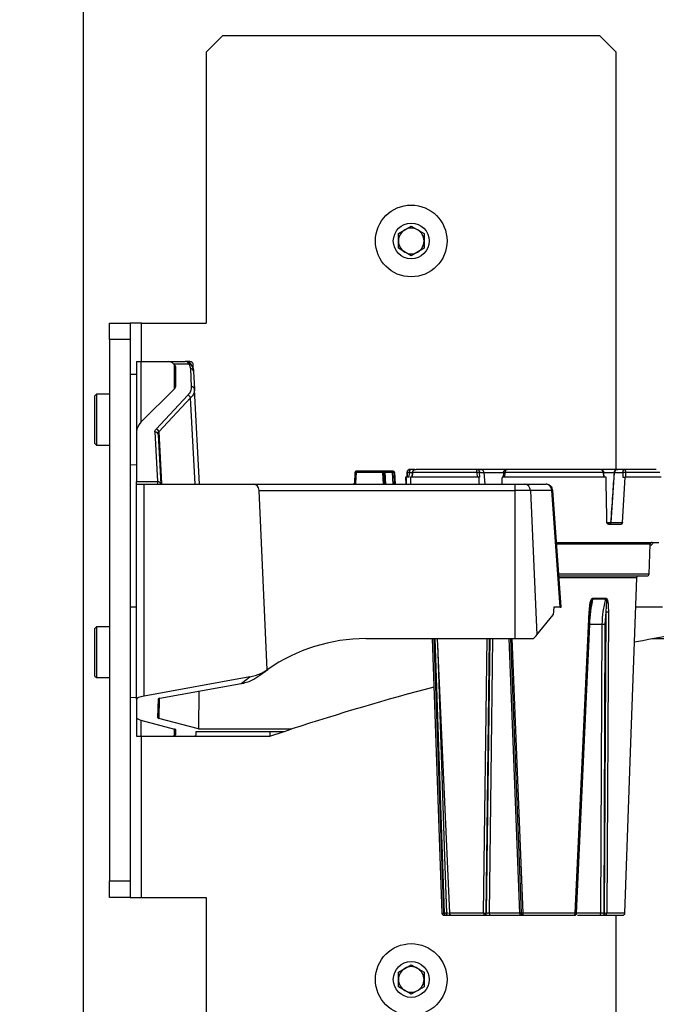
# Model space of a CAD drawing. Header units: inches. Extents: x 0.6 to 33.8, y 0 to 21.7.
# Tile 16 of 210: x 6 to 7, y 9.1 to 10.6. Entities that reach past the tile are written whole.
import ezdxf

# ---------------------------------------------------------------- set-up
doc = ezdxf.new("R2010")
doc.units = ezdxf.units.IN
doc.header["$MEASUREMENT"] = 0
doc.layers.add('FORMAT', color=7, linetype='Continuous')
doc.styles.add('SLDTEXTSTYLE3', font='TXT', dxfattribs={"width": 0.75})
doc.dimstyles.new('SLDDIMSTYLE0', dxfattribs={"dimtxt": 0.125, "dimasz": 0.13, "dimexe": 0, "dimexo": 0.0625, "dimgap": 0.03125, "dimtad": 0, "dimtih": 1, "dimtoh": 1, "dimdec": 1, "dimlfac": 4, "dimrnd": 1e-09, "dimzin": 12, "dimdsep": 46, "dimtxsty": 'SLDTEXTSTYLE3', "dimsah": 1, "dimcen": 0.09, "dimadec": 0, "dimazin": 3, "dimtfac": 1, "dimtdec": 1, "dimtofl": 0, "dimtmove": 0, "dimatfit": 3, "dimfxl": 1, "dimfrac": 2, "dimtolj": 1, "dimtzin": 12, "dimarcsym": 0})

# ---------------------------------------------------------------- blocks, each defined once
blk = doc.blocks.new('_D')
at = {"layer": 'FORMAT'}
for p, q in [((6.1949, 17.1526), (4.2017, 17.1526)), ((4.3267, 17.1526), (4.3267, 11.2698)), ((4.142, 11.2444), (4.1039, 11.2444)), ((4.1039, 11.2444), (4.1039, 11.0459)), ((4.5114, 11.2444), (4.5495, 11.2444)), ((4.5495, 11.2444), (4.5495, 11.0459)), ((4.1039, 11.0459), (4.142, 11.0459)), ((4.5495, 11.0459), (4.5114, 11.0459)), ((4.3267, 4.7776), (4.3267, 10.6605)), ((6.1949, 4.7776), (4.2017, 4.7776))]:
    blk.add_line(p, q, dxfattribs=at)
for points in [[(4.3267, 17.1526), (4.3067, 17.0226), (4.3467, 17.0226)], [(4.3267, 4.7776), (4.3467, 4.9076), (4.3067, 4.9076)]]:
    blk.add_solid(points, dxfattribs=at)
at = {"layer": 'FORMAT', "char_height": 0.125, "attachment_point": 1, "style": 'SLDTEXTSTYLE3'}
for s, insert in [('1257', (4.142, 11.2071)), ('49.5', (4.1651, 11.02)), ('MOUNTING', (3.8729, 10.8216))]:
    blk.add_mtext(s, dxfattribs=dict(at, insert=insert))
blk = doc.blocks.new('_D_1')
at = {"layer": 'FORMAT'}
for p, q in [((6.1417, 17.3401), (2.5482, 17.3401)), ((2.6732, 17.3401), (2.6732, 11.0747)), ((2.4885, 11.0493), (2.4504, 11.0493)), ((2.4504, 11.0493), (2.4504, 10.8509)), ((2.8579, 11.0493), (2.896, 11.0493)), ((2.896, 11.0493), (2.896, 10.8509)), ((2.4504, 10.8509), (2.4885, 10.8509)), ((2.896, 10.8509), (2.8579, 10.8509)), ((2.6732, 4.3985), (2.6732, 10.6639)), ((13.1545, 4.3985), (2.5482, 4.3985))]:
    blk.add_line(p, q, dxfattribs=at)
for points in [[(2.6732, 17.3401), (2.6532, 17.2101), (2.6932, 17.2101)], [(2.6732, 4.3985), (2.6932, 4.5285), (2.6532, 4.5285)]]:
    blk.add_solid(points, dxfattribs=at)
at = {"layer": 'FORMAT', "char_height": 0.125, "attachment_point": 1, "style": 'SLDTEXTSTYLE3'}
for s, insert in [('1315', (2.4885, 11.012)), ('51.8', (2.5115, 10.825))]:
    blk.add_mtext(s, dxfattribs=dict(at, insert=insert))

msp = doc.modelspace()

# ---------------------------------------------------------------- linework, layer by layer
at = {"color": 7, "linetype": 'Continuous'}
for p, q in [((6.1377, 16.9651), (6.1377, 4.9651)), ((6.3502, 10.5276), (6.3252, 10.5026)), ((6.9252, 10.5276), (6.3502, 10.5276)), ((6.9502, 10.5026), (6.9252, 10.5276)), ((6.3252, 10.5026), (6.3252, 10.0901)), ((6.9502, 9.8672), (6.9502, 10.5026)), ((6.6182, 10.2264), (6.6377, 10.2376)), ((6.6377, 10.2376), (6.6572, 10.2264)), ((6.6182, 10.2039), (6.6182, 10.2264)), ((6.6572, 10.2264), (6.6572, 10.2039)), ((6.6377, 10.1926), (6.6182, 10.2039)), ((6.6572, 10.2039), (6.6377, 10.1926)), ((6.1781, 10.0901), (6.2093, 10.0901)), ((6.1781, 10.0651), (6.1781, 10.0901)), ((6.2093, 10.0901), (6.2093, 10.0651)), ((6.2268, 10.0901), (6.2093, 10.0901)), ((6.2268, 10.0901), (6.3252, 10.0901)), ((6.2268, 10.0315), (6.2268, 10.0901)), ((6.1781, 10.0651), (6.1781, 9.2401)), ((6.2093, 10.0651), (6.1781, 10.0651)), ((6.2093, 10.0651), (6.2093, 9.2401)), ((6.2192, 10.0315), (6.2192, 9.9247)), ((6.2192, 10.0315), (6.2258, 10.0315)), ((6.2258, 10.0315), (6.2676, 10.0315)), ((6.2258, 10.0315), (6.2258, 9.9389)), ((6.2676, 10.0315), (6.2933, 10.0315)), ((6.2761, 10.0276), (6.2769, 10.0268)), ((6.2991, 10.0276), (6.2761, 10.0276)), ((6.2769, 9.99), (6.2769, 10.0268)), ((6.2782, 10.0239), (6.2782, 9.9929)), ((6.2946, 10.0314), (6.2933, 10.0315)), ((6.2946, 10.0315), (6.2933, 10.0315)), ((6.2991, 10.0276), (6.3011, 10.0207)), ((6.3011, 10.0207), (6.3025, 9.993)), ((6.305, 10.0269), (6.3044, 10.0269)), ((6.3055, 10.0269), (6.305, 10.0269)), ((6.306, 10.0167), (6.3055, 10.0269)), ((6.2192, 10.0119), (6.2093, 10.0115)), ((6.306, 10.0167), (6.3074, 9.989)), ((6.2769, 9.99), (6.2258, 9.9389)), ((6.1579, 9.9817), (6.1556, 9.9794)), ((6.1556, 9.943), (6.1556, 9.9794)), ((6.1781, 9.9817), (6.1579, 9.9817)), ((6.1579, 9.9817), (6.1579, 9.943)), ((6.2973, 9.9802), (6.2488, 9.9286)), ((6.3015, 9.9761), (6.2531, 9.9246)), ((6.3084, 9.8445), (6.3015, 9.9761)), ((6.315, 9.8445), (6.3074, 9.989)), ((6.1556, 9.9066), (6.1556, 9.943)), ((6.1579, 9.943), (6.1579, 9.9042)), ((6.2192, 9.9247), (6.2192, 9.8485)), ((6.2471, 9.9243), (6.251, 9.8485)), ((6.252, 9.9203), (6.256, 9.8445)), ((6.2531, 9.9246), (6.2572, 9.8457)), ((6.1556, 9.9066), (6.1579, 9.9042)), ((6.1579, 9.9042), (6.1781, 9.9042)), ((6.2093, 9.8744), (6.2192, 9.8741)), ((6.5519, 9.8624), (6.5511, 9.8464)), ((6.552, 9.8624), (6.5519, 9.8624)), ((6.5538, 9.8624), (6.5529, 9.8464)), ((6.5532, 9.8641), (6.5533, 9.8641)), ((6.5945, 9.8624), (6.5538, 9.8624)), ((6.5946, 9.8642), (6.5539, 9.8642)), ((6.5954, 9.8445), (6.5945, 9.8624)), ((6.5953, 9.8642), (6.5946, 9.8642)), ((6.6095, 9.8642), (6.5953, 9.8642)), ((6.5973, 9.8624), (6.5966, 9.8624)), ((6.5975, 9.8445), (6.5966, 9.8624)), ((6.5983, 9.8445), (6.5973, 9.8624)), ((6.5973, 9.8624), (6.5973, 9.8624)), ((6.5973, 9.8624), (6.5983, 9.8445)), ((6.5973, 9.8624), (6.5973, 9.8624)), ((6.6094, 9.8623), (6.5973, 9.8623)), ((6.6103, 9.8445), (6.6094, 9.8623)), ((6.6102, 9.8642), (6.6095, 9.8642)), ((6.6122, 9.8624), (6.6115, 9.8624)), ((6.6124, 9.8445), (6.6115, 9.8624)), ((6.6132, 9.8445), (6.6122, 9.8624)), ((6.6122, 9.8624), (6.6122, 9.8624)), ((6.6122, 9.8624), (6.6132, 9.8445)), ((6.6122, 9.8624), (6.6122, 9.8624)), ((6.629, 9.8554), (6.6294, 9.8445)), ((6.6297, 9.8554), (6.629, 9.8554)), ((6.6348, 9.8554), (6.6297, 9.8554)), ((6.6312, 9.8624), (6.631, 9.8554)), ((6.6316, 9.8624), (6.6312, 9.8624)), ((6.6316, 9.8624), (6.6314, 9.8554)), ((6.6316, 9.8625), (6.6316, 9.8624)), ((6.6348, 9.8554), (6.6351, 9.8625)), ((6.6351, 9.8625), (6.6351, 9.8625)), ((6.6351, 9.8625), (6.6397, 9.8625)), ((6.6433, 9.8672), (6.6364, 9.8672)), ((6.7403, 9.8554), (6.6364, 9.8554)), ((6.6395, 9.8625), (6.6392, 9.8554)), ((6.6393, 9.8554), (6.6396, 9.8624)), ((6.6397, 9.8625), (6.6396, 9.8624)), ((6.7377, 9.8624), (6.6396, 9.8624)), ((6.7362, 9.8672), (6.7326, 9.8672)), ((6.7377, 9.8625), (6.7377, 9.8624)), ((6.7377, 9.8624), (6.738, 9.8554)), ((6.7382, 9.8671), (6.7379, 9.8671)), ((6.7433, 9.8672), (6.738, 9.8672)), ((6.7421, 9.8554), (6.7403, 9.8554)), ((6.7421, 9.8554), (6.7418, 9.8625)), ((6.7418, 9.8625), (6.7418, 9.8625)), ((6.7418, 9.8625), (6.7486, 9.8625)), ((6.7433, 9.8672), (6.744, 9.8671)), ((6.7449, 9.867), (6.7442, 9.8671)), ((6.7452, 9.8669), (6.7446, 9.867)), ((6.7448, 9.867), (6.745, 9.8669)), ((6.7486, 9.8625), (6.7497, 9.8445)), ((6.7486, 9.8625), (6.7784, 9.8625)), ((6.9346, 9.8554), (6.7762, 9.8554)), ((6.7782, 9.8625), (6.7778, 9.8553)), ((6.7805, 9.8624), (6.7801, 9.8554)), ((6.7805, 9.8624), (6.7805, 9.8625)), ((6.9301, 9.8624), (6.7805, 9.8624)), ((6.9301, 9.8625), (6.9301, 9.8624)), ((6.9301, 9.8624), (6.9305, 9.8554)), ((6.9314, 9.8625), (6.9314, 9.8626)), ((6.9314, 9.8626), (6.9314, 9.8626)), ((6.9319, 9.8553), (6.9314, 9.8625)), ((6.9314, 9.8625), (6.9487, 9.8625)), ((6.9422, 9.7863), (6.9476, 9.8625)), ((6.9476, 9.8625), (6.9604, 9.8625)), ((6.9516, 9.8671), (6.9524, 9.8672)), ((6.9516, 9.8671), (6.9524, 9.8672)), ((6.9627, 9.8672), (6.9524, 9.8672)), ((6.9604, 9.8625), (6.9603, 9.8554)), ((6.9603, 9.8554), (6.9637, 9.8554)), ((6.9604, 9.8625), (6.9604, 9.8625)), ((6.9628, 9.8671), (6.9626, 9.8671)), ((7.0188, 9.8554), (6.9637, 9.8554)), ((6.9647, 9.8554), (6.9648, 9.8624)), ((6.9648, 9.8625), (6.9648, 9.8624)), ((7.0166, 9.8624), (6.9648, 9.8624)), ((6.2192, 9.8485), (6.251, 9.8485)), ((6.2192, 9.8445), (6.2192, 9.8485)), ((6.2192, 9.5171), (6.2192, 9.8445)), ((6.2192, 9.8445), (6.2307, 9.8445)), ((6.2307, 9.5219), (6.2307, 9.8445)), ((6.2307, 9.8445), (6.3977, 9.8445)), ((6.3977, 9.8445), (6.7955, 9.8445)), ((6.7955, 9.8445), (6.7955, 9.8352)), ((6.8107, 9.8445), (6.8435, 9.8445)), ((6.4179, 9.5617), (6.4059, 9.8352)), ((6.4059, 9.8352), (6.7955, 9.8352)), ((6.7955, 9.8352), (6.7955, 9.6093)), ((6.8193, 9.8352), (6.7955, 9.8352)), ((6.8193, 9.8352), (6.8292, 9.615)), ((6.852, 9.8352), (6.8193, 9.8352)), ((6.8647, 9.6575), (6.852, 9.8352)), ((6.866, 9.6575), (6.8533, 9.8354)), ((6.9362, 9.7863), (6.9424, 9.7863)), ((6.9383, 9.7835), (6.9574, 9.7835)), ((6.9422, 9.7863), (6.9596, 9.7863)), ((6.859, 9.756), (7.0153, 9.756)), ((7.0018, 9.7531), (6.8592, 9.7531)), ((7.0002, 9.7076), (7.0018, 9.7531)), ((7.0002, 9.7076), (6.8625, 9.7076)), ((6.9813, 9.7019), (6.8629, 9.7019)), ((6.9725, 9.4507), (6.9813, 9.7019)), ((6.9142, 9.67), (6.9344, 9.67)), ((6.9143, 9.6709), (6.9346, 9.6709)), ((6.2192, 9.6575), (6.2093, 9.6572)), ((6.8292, 9.615), (6.8542, 9.6455)), ((6.8548, 9.6575), (6.8542, 9.6455)), ((6.8647, 9.6575), (6.8548, 9.6575)), ((6.8647, 9.6575), (6.866, 9.6575)), ((6.8873, 9.1909), (6.909, 9.6501)), ((6.8885, 9.1909), (6.91, 9.6501)), ((6.9342, 9.6501), (6.9318, 9.1909)), ((6.9342, 9.6501), (6.9328, 9.631)), ((6.9382, 9.6501), (6.9359, 9.1909)), ((7.0208, 9.6575), (6.9797, 9.6575)), ((6.9093, 9.631), (6.8892, 9.1909)), ((6.9289, 9.631), (6.9093, 9.631)), ((6.9269, 9.1909), (6.9289, 9.631)), ((6.9328, 9.631), (6.931, 9.1909)), ((6.1579, 9.6274), (6.1556, 9.625)), ((6.1556, 9.5886), (6.1556, 9.625)), ((6.1781, 9.6274), (6.1579, 9.6274)), ((6.1579, 9.6274), (6.1579, 9.5886)), ((6.5686, 9.6093), (6.7955, 9.6093)), ((6.6698, 9.6093), (6.6753, 9.4507)), ((6.6755, 9.4507), (6.67, 9.6093)), ((6.6874, 9.1909), (6.6728, 9.6093)), ((6.6884, 9.1909), (6.6744, 9.6093)), ((6.6772, 9.6093), (6.6959, 9.1909)), ((6.6775, 9.6024), (6.6884, 9.2774)), ((6.7479, 9.1909), (6.7532, 9.6093)), ((6.7521, 9.1909), (6.757, 9.6093)), ((6.7526, 9.1909), (6.7579, 9.6093)), ((6.7616, 9.6093), (6.7566, 9.1909)), ((6.803, 9.1909), (6.7869, 9.6093)), ((6.7889, 9.6093), (6.8053, 9.1909)), ((6.7912, 9.6093), (6.8079, 9.1909)), ((6.7955, 9.6093), (6.8235, 9.6093)), ((6.1556, 9.5522), (6.1556, 9.5886)), ((6.1579, 9.5886), (6.1579, 9.5499)), ((6.4071, 9.5536), (6.4191, 9.5625)), ((6.4191, 9.5625), (6.4179, 9.5617)), ((6.1556, 9.5522), (6.1579, 9.5499)), ((6.1579, 9.5499), (6.1781, 9.5499)), ((6.3917, 9.5512), (6.2307, 9.5219)), ((6.2546, 9.5184), (6.3785, 9.5408)), ((6.3785, 9.5408), (6.3917, 9.5512)), ((6.3142, 9.5292), (6.3133, 9.4718)), ((6.2093, 9.5201), (6.2192, 9.5197)), ((6.2192, 9.5171), (6.2192, 9.4889)), ((6.2515, 9.4886), (6.2523, 9.5175)), ((6.2536, 9.5182), (6.2528, 9.4878)), ((6.2192, 9.4889), (6.2192, 9.4607)), ((6.2258, 9.4851), (6.2769, 9.4716)), ((6.2258, 9.4851), (6.2258, 9.4607)), ((6.3133, 9.4718), (6.2528, 9.4878)), ((6.2769, 9.4619), (6.2769, 9.4716)), ((6.2782, 9.4709), (6.2782, 9.4627)), ((6.3099, 9.463), (6.31, 9.468)), ((6.31, 9.468), (6.4444, 9.468)), ((6.3133, 9.4718), (6.4558, 9.4718)), ((6.4221, 9.468), (6.4223, 9.4607)), ((6.4223, 9.4607), (6.4427, 9.4674)), ((6.4444, 9.468), (6.4558, 9.4718)), ((6.2192, 9.4607), (6.2258, 9.4607)), ((6.2258, 9.4607), (6.2721, 9.4607)), ((6.2268, 9.2151), (6.2268, 9.4607)), ((6.2721, 9.4607), (6.2769, 9.4619)), ((6.2721, 9.4607), (6.3074, 9.4607)), ((6.3074, 9.4607), (6.4222, 9.4607)), ((6.4222, 9.4607), (6.4223, 9.4607)), ((6.6846, 9.1909), (6.6755, 9.4507)), ((6.9633, 9.1909), (6.9723, 9.4507)), ((6.6884, 9.2774), (6.6913, 9.1909)), ((6.1781, 9.2401), (6.2093, 9.2401)), ((6.1781, 9.2151), (6.1781, 9.2401)), ((6.2093, 9.2401), (6.2093, 9.2151)), ((6.2093, 9.2151), (6.1781, 9.2151)), ((6.2093, 9.2151), (6.2268, 9.2151)), ((6.2268, 9.2151), (6.3252, 9.2151)), ((6.3252, 9.2151), (6.3252, 8.8026)), ((6.6874, 9.1909), (6.6884, 9.1909)), ((6.6875, 9.188), (6.6885, 9.188)), ((6.6939, 9.1909), (6.6913, 9.1909)), ((6.7479, 9.1909), (6.6959, 9.1909)), ((6.7495, 9.188), (6.7501, 9.188)), ((6.7521, 9.1909), (6.7526, 9.1909)), ((6.803, 9.1909), (6.7566, 9.1909)), ((6.8873, 9.1909), (6.8079, 9.1909)), ((6.8082, 9.188), (6.8481, 9.188)), ((6.8481, 9.188), (6.8859, 9.188)), ((6.9269, 9.1909), (6.8892, 9.1909)), ((6.931, 9.1909), (6.9318, 9.1909)), ((6.9328, 9.188), (6.9336, 9.188)), ((6.9633, 9.1909), (6.9359, 9.1909)), ((6.9502, 8.8026), (6.9502, 9.188)), ((6.6182, 9.1014), (6.6377, 9.1126)), ((6.6377, 9.1126), (6.6572, 9.1014)), ((6.6182, 9.0789), (6.6182, 9.1014)), ((6.6572, 9.1014), (6.6572, 9.0789)), ((6.6377, 9.0676), (6.6182, 9.0789)), ((6.6572, 9.0789), (6.6377, 9.0676))]:
    msp.add_line(p, q, dxfattribs=at)
at = {"color": 7, "linetype": 'Continuous', "flags": 128}
for points in [[(6.2954, 10.0315), (6.2954, 10.0315), (6.2946, 10.0315)], [(6.3055, 10.0269), (6.3053, 10.0278), (6.3053, 10.0279)], [(6.5539, 9.8642), (6.5535, 9.8642), (6.5533, 9.8641)], [(6.6397, 9.8625), (6.6395, 9.8625), (6.6395, 9.8626)], [(6.6396, 9.8624), (6.6395, 9.8625), (6.6395, 9.8625)], [(6.7486, 9.8626), (6.7487, 9.8626), (6.7487, 9.8626), (6.7487, 9.8625), (6.7486, 9.8625)], [(6.7783, 9.8626), (6.7783, 9.8625), (6.7784, 9.8625)], [(6.909, 9.6501), (6.9094, 9.6501), (6.9098, 9.6501), (6.9101, 9.6501), (6.9103, 9.6501), (6.9103, 9.6501), (6.9103, 9.6501), (6.9102, 9.6501), (6.91, 9.6501)], [(6.8859, 9.188), (6.8862, 9.1881), (6.8865, 9.1883), (6.8867, 9.1885), (6.8869, 9.1889), (6.887, 9.1893), (6.8872, 9.1898), (6.8873, 9.1903), (6.8873, 9.1909)], [(6.8892, 9.1909), (6.8892, 9.1903), (6.8891, 9.1898), (6.889, 9.1893), (6.8888, 9.1889), (6.8886, 9.1885), (6.8883, 9.1883), (6.888, 9.1881), (6.8878, 9.188)]]:
    msp.add_lwpolyline(points, dxfattribs=at)
at = {"color": 7, "linetype": 'Continuous'}
for centre, radius in [((6.6377, 10.2151), 0.0546), ((6.6377, 10.2151), 0.0273), ((6.6377, 9.0901), 0.0546), ((6.6377, 9.0901), 0.0273)]:
    msp.add_circle(centre, radius, dxfattribs=at)
for centre, radius, start, end in [((6.6377, 10.2151), 0.0195, 120, 180), ((6.6377, 10.2151), 0.0195, 60, 120), ((6.6377, 10.2151), 0.0195, 0, 60), ((6.6377, 10.2151), 0.0195, 180, 240), ((6.6377, 10.2151), 0.0195, 300, 0), ((6.6377, 10.2151), 0.0195, 240, 300), ((6.2999, 10.0238), 0.00386, 356.442, 103.1869), ((6.3005, 10.0266), 0.00492, 50.5487, 90), ((6.3014, 10.0162), 0.00459, 7.1763, 94.477), ((6.3029, 9.9884), 0.00459, 7.1763, 94.477), ((6.2958, 9.9743), 0.00601, 17.6379, 75.8529), ((6.2474, 9.9197), 0.00459, 7.1763, 94.477), ((6.2474, 9.9228), 0.00601, 17.6379, 75.8529), ((6.5528, 9.8522), 0.0102, 84.427, 94.6352), ((6.5604, 9.8628), 0.00668, 167.7538, 183.8412), ((6.6012, 9.8628), 0.00668, 167.7538, 183.8412), ((6.5956, 9.8512), 0.0112, 84.6385, 95.3615), ((6.5946, 9.8623), 0.00197, 2.9256, 89.935), ((6.5953, 9.8623), 0.00197, 2.9256, 89.935), ((6.6162, 9.8628), 0.00685, 167.8757, 183.8645), ((6.6107, 9.8461), 0.0163, 87.2353, 94.6391), ((6.6095, 9.8623), 0.00197, 2.9256, 89.935), ((6.6102, 9.8623), 0.00197, 2.9256, 89.935), ((6.6362, 9.8623), 0.00492, 90, 178), ((6.6333, 9.8459), 0.0167, 84.0513, 95.9487), ((6.6336, 9.8449), 0.0176, 85.1945, 96.5064), ((6.7398, 9.8373), 0.0253, 85.3646, 94.6354), ((6.7402, 9.8299), 0.0326, 87.125, 94.3159), ((6.7787, 9.8437), 0.0188, 84.3978, 91.3575), ((6.7792, 9.8524), 0.0102, 82.3425, 95.1683), ((6.9322, 9.8372), 0.0254, 91.8653, 94.8366), ((6.9229, 9.9725), 0.1103, 273.7114, 274.3987), ((6.9526, 9.9361), 0.0737, 265.5538, 266.0943), ((6.9626, 9.8324), 0.0302, 85.8123, 94.1877), ((6.9622, 9.8262), 0.0363, 85.8508, 92.8113), ((6.2514, 9.8439), 0.00459, 7.1763, 94.477), ((6.5519, 9.8377), 0.0088, 83.8216, 95.7452), ((6.8101, 9.8354), 0.00917, 358.8963, 85.8709), ((6.8428, 9.8354), 0.00917, 358.8963, 85.8709), ((6.8518, 9.8412), 0.00595, 271.8192, 284.5529), ((6.9396, 9.7861), 0.00263, 278.1801, 4.1703), ((7.0047, 9.753), 0.00295, 90, 178), ((6.9842, 9.7018), 0.00295, 90, 178), ((6.9972, 9.7077), 0.00295, 270, 358), ((6.9095, 9.671), 0.00487, 347.3687, 358.9519), ((6.9305, 9.671), 0.00403, 344.6184, 358.6829), ((6.9362, 9.7025), 0.0524, 267.8261, 272.1739), ((6.9309, 9.5771), 0.0539, 87.9238, 92.0762), ((6.5686, 9.3473), 0.262, 90, 124.7822), ((7.7349, 5.5304), 4.1437, 104.8584, 107.9798), ((6.6875, 9.191), 0.00295, 181.9594, 269.9629), ((6.71, 9.1902), 0.0226, 178.2392, 185.4625), ((6.711, 9.1902), 0.0226, 178.2392, 185.4625), ((6.6942, 9.191), 0.00295, 182, 270), ((6.6987, 9.1909), 0.00283, 179.5324, 267.5484), ((6.7505, 9.1904), 0.00256, 169.6547, 249.17), ((6.7493, 9.1908), 0.00274, 274.8084, 2.483), ((6.7498, 9.1908), 0.00274, 274.8084, 2.483), ((6.7591, 9.1904), 0.00257, 169.0198, 246.4292), ((6.8078, 9.1902), 0.00486, 172.0047, 206.5525), ((6.8143, 9.1902), 0.00642, 173.8736, 199.6851), ((6.9242, 9.1907), 0.00266, 277.7834, 4.6264), ((6.9335, 9.1905), 0.00256, 171.0861, 253.7054), ((6.9343, 9.1905), 0.00256, 171.0861, 253.7054), ((6.9333, 9.1907), 0.00269, 276.6562, 3.8616), ((6.9603, 9.191), 0.00295, 270.0371, 358.0406), ((6.6377, 9.0901), 0.0195, 120, 180), ((6.6377, 9.0901), 0.0195, 60, 120), ((6.6377, 9.0901), 0.0195, 0, 60), ((6.6377, 9.0901), 0.0195, 180, 240), ((6.6377, 9.0901), 0.0195, 300, 0), ((6.6377, 9.0901), 0.0195, 240, 300)]:
    msp.add_arc(centre, radius, start, end, dxfattribs=at)
for centre, major_axis, ratio, start_param, end_param in [((6.2676, 10.002), (0, 0.0295), 0.57735, 5.759587, 6.283185), ((6.2684, 10.0239), (0.00984, 0), 0.57735, 0, 0.523599), ((6.2684, 9.9929), (0.00984, 0), 0.57735, 5.759587, 6.283185), ((6.2684, 9.9247), (0.0492, 0), 0.57735, 2.617994, 3.141593), ((6.7852, 13.6574), (-0.0582, 6.252), 0.038456, 2.224152, 2.226335), ((6.8626, 13.6574), (0.0582, 6.252), 0.038456, 2.224867, 2.227051), ((6.6185, 13.6574), (-0.3084, 6.252), 0.013198, 2.223859, 2.226042), ((7.0293, 13.6574), (0.3084, 6.252), 0.013198, 2.225161, 2.227344), ((6.6572, 13.6574), (-0.2504, 6.252), 0.025189, 4.043678, 4.057667), ((6.9906, 13.6574), (0.2504, 6.252), 0.025189, 4.045696, 4.059684), ((6.3977, 9.8347), (0, 0.00984), 0.8391, 4.764749, 6.283185), ((6.7949, 9.6143), (0.0385, 0.0143), 0.451455, 5.367129, 5.622772), ((6.2684, 9.5171), (0.0492, 0), 0.152336, 2.443461, 3.141593), ((6.2621, 9.5175), (0.00985, 0.00001), 0.152068, 2.43964, 3.137522), ((6.2684, 9.4889), (0.0492, 0), 0.152336, 3.141593, 3.665191), ((6.2614, 9.4886), (0.00985, 0.00001), 0.152448, 3.137501, 3.660916), ((6.2684, 9.4709), (0.00984, 0), 0.152336, 0, 0.523599), ((6.2684, 9.4627), (0.00984, 0), 0.152336, 5.759587, 6.283185), ((6.2607, 9.463), (0.0492, 0), 0.152123, 5.963963, 6.279112)]:
    msp.add_ellipse(centre, major_axis=major_axis, ratio=ratio, start_param=start_param, end_param=end_param, dxfattribs=at)
for points in [[(6.3005, 10.0315), (6.3003, 10.0315), (6.2998, 10.0315), (6.2963, 10.0315), (6.2946, 10.0315)], [(6.6986, 9.188), (6.7048, 9.188), (6.7174, 9.188), (6.7388, 9.188), (6.7495, 9.188)], [(6.7581, 9.188), (6.7653, 9.188), (6.7796, 9.188), (6.7955, 9.188), (6.8034, 9.188)], [(6.9359, 9.1909), (6.9357, 9.1909), (6.9351, 9.1909), (6.934, 9.1908), (6.9328, 9.1909), (6.9321, 9.1909), (6.9318, 9.1909)], [(6.9336, 9.188), (6.9408, 9.188), (6.9552, 9.188), (6.9586, 9.188), (6.9603, 9.188)]]:
    msp.add_open_spline(points, degree=3, dxfattribs=at)
for points, knots in [([(6.2991, 10.0276), (6.2985, 10.0286), (6.2974, 10.0306), (6.2955, 10.0311), (6.2946, 10.0314)], [0, 0, 0, 0, 0.5061, 1, 1, 1, 1]), ([(6.3034, 10.0256), (6.3026, 10.0269), (6.3006, 10.0298), (6.2975, 10.0308), (6.2957, 10.0313)], [0, 0, 0, 0, 0.441049, 1, 1, 1, 1]), ([(6.3053, 10.0269), (6.3053, 10.0273), (6.3052, 10.0282), (6.3046, 10.0295), (6.3036, 10.0306), (6.3027, 10.031), (6.3023, 10.0312)], [0, 0, 0, 0, 0.239604, 0.491311, 0.747729, 1, 1, 1, 1]), ([(6.3038, 10.0236), (6.3044, 10.0225), (6.3054, 10.0205), (6.3058, 10.0183), (6.306, 10.0171), (6.306, 10.0168), (6.306, 10.0168), (6.306, 10.0167), (6.306, 10.0167), (6.306, 10.0167)], [0, 0, 0, 0, 0.499599, 0.86804, 0.963595, 0.989191, 0.996444, 0.998684, 1, 1, 1, 1]), ([(6.3025, 9.993), (6.3024, 9.9908), (6.3021, 9.9863), (6.2989, 9.9822), (6.2973, 9.9802)], [0, 0, 0, 0, 0.505694, 1, 1, 1, 1]), ([(6.3074, 9.989), (6.3073, 9.9868), (6.307, 9.9823), (6.3033, 9.9782), (6.3015, 9.9761)], [0, 0, 0, 0, 0.50483, 1, 1, 1, 1]), ([(6.2471, 9.9243), (6.2471, 9.925), (6.2472, 9.9265), (6.2483, 9.9279), (6.2488, 9.9286)], [0, 0, 0, 0, 0.5057246, 1, 1, 1, 1]), ([(6.252, 9.9203), (6.252, 9.9211), (6.2521, 9.9226), (6.2528, 9.924), (6.2531, 9.9246)], [0, 0, 0, 0, 0.569008, 1, 1, 1, 1]), ([(6.5533, 9.8641), (6.5533, 9.8641), (6.5531, 9.8641), (6.5528, 9.8639), (6.5525, 9.8636), (6.5522, 9.8633), (6.5521, 9.863), (6.552, 9.8627), (6.552, 9.8625), (6.552, 9.8624)], [0, 0, 0, 0, 0.083312, 0.249378, 0.412878, 0.57296, 0.728802, 0.879626, 1, 1, 1, 1]), ([(6.5973, 9.8624), (6.5973, 9.8625), (6.5973, 9.8627), (6.5972, 9.863), (6.597, 9.8633), (6.5968, 9.8636), (6.5965, 9.8639), (6.5962, 9.8641), (6.596, 9.8641), (6.5959, 9.8641)], [0, 0, 0, 0, 0.127403, 0.277967, 0.433585, 0.593471, 0.7568, 0.922713, 1, 1, 1, 1]), ([(6.6122, 9.8624), (6.6122, 9.8625), (6.6122, 9.8627), (6.6121, 9.863), (6.6119, 9.8633), (6.6116, 9.8636), (6.6113, 9.8639), (6.6111, 9.8641), (6.6109, 9.8641), (6.6108, 9.8641)], [0, 0, 0, 0, 0.120374, 0.271198, 0.42704, 0.587122, 0.750622, 0.916688, 1, 1, 1, 1]), ([(6.6316, 9.8625), (6.6316, 9.8628), (6.6317, 9.8634), (6.632, 9.8643), (6.6325, 9.8652), (6.6333, 9.8661), (6.6345, 9.8669), (6.6357, 9.8671), (6.6364, 9.8672)], [0, 0, 0, 0, 0.1173512, 0.2393689, 0.36681, 0.5003193, 0.7109617, 1, 1, 1, 1]), ([(6.6364, 9.8672), (6.6362, 9.8671), (6.6359, 9.8669), (6.6355, 9.8661), (6.6353, 9.8652), (6.6352, 9.8643), (6.6351, 9.8634), (6.6351, 9.8628), (6.6351, 9.8625)], [0, 0, 0, 0, 0.290461, 0.499689, 0.63329, 0.760758, 0.882747, 1, 1, 1, 1]), ([(6.6397, 9.8625), (6.6397, 9.8628), (6.6398, 9.8634), (6.6401, 9.8643), (6.6407, 9.8652), (6.6415, 9.8661), (6.643, 9.8669), (6.6443, 9.8671), (6.645, 9.8672)], [0, 0, 0, 0, 0.117361, 0.239378, 0.366808, 0.500296, 0.710982, 1, 1, 1, 1]), ([(6.738, 9.8672), (6.7274, 9.8672), (6.7062, 9.8672), (6.6797, 9.8672), (6.6582, 9.8672), (6.6494, 9.8672), (6.645, 9.8672)], [0, 0, 0, 0, 0.247565, 0.5, 0.752435, 1, 1, 1, 1]), ([(6.7377, 9.8625), (6.7377, 9.8628), (6.7377, 9.8634), (6.7378, 9.8643), (6.7378, 9.8652), (6.7378, 9.8661), (6.7379, 9.8669), (6.7379, 9.8671), (6.738, 9.8672)], [0, 0, 0, 0, 0.1173512, 0.2393689, 0.36681, 0.5003193, 0.7109617, 1, 1, 1, 1]), ([(6.738, 9.8672), (6.7385, 9.8671), (6.7395, 9.8669), (6.7405, 9.8661), (6.7411, 9.8652), (6.7415, 9.8643), (6.7418, 9.8634), (6.7418, 9.8628), (6.7418, 9.8625)], [0, 0, 0, 0, 0.290447, 0.499665, 0.633273, 0.760748, 0.882742, 1, 1, 1, 1]), ([(6.7445, 9.8671), (6.7444, 9.8671), (6.744, 9.8672), (6.7436, 9.8672), (6.7433, 9.8672)], [0, 0, 0, 0, 0.222648, 1, 1, 1, 1]), ([(6.7486, 9.8625), (6.7484, 9.8631), (6.7483, 9.8641), (6.7476, 9.8652), (6.7468, 9.866), (6.7457, 9.8667), (6.7445, 9.8671), (6.7438, 9.8672), (6.7433, 9.8672)], [0, 0, 0, 0, 0.2400486, 0.3679301, 0.5012095, 0.7076129, 0.8431259, 1, 1, 1, 1]), ([(6.7433, 9.8672), (6.7436, 9.8672), (6.7442, 9.8671), (6.7447, 9.8668), (6.7449, 9.8667)], [0, 0, 0, 0, 0.537865, 1, 1, 1, 1]), ([(6.7934, 9.8672), (6.7827, 9.8672), (6.7657, 9.8672), (6.7506, 9.8672), (6.7451, 9.8672)], [0, 0, 0, 0, 0.635468, 1, 1, 1, 1]), ([(6.7784, 9.8625), (6.7785, 9.8628), (6.7785, 9.8634), (6.7789, 9.8643), (6.7794, 9.8652), (6.7803, 9.8661), (6.7817, 9.8669), (6.783, 9.8671), (6.7838, 9.8672)], [0, 0, 0, 0, 0.117239, 0.239222, 0.366695, 0.500311, 0.709504, 1, 1, 1, 1]), ([(6.7838, 9.8672), (6.7833, 9.8671), (6.7826, 9.8669), (6.7817, 9.8661), (6.7811, 9.8652), (6.7808, 9.8643), (6.7806, 9.8634), (6.7806, 9.8628), (6.7805, 9.8625)], [0, 0, 0, 0, 0.2890178, 0.4997042, 0.6331918, 0.7606217, 0.8826387, 1, 1, 1, 1]), ([(6.9255, 9.8672), (6.9149, 9.8672), (6.8934, 9.8672), (6.8574, 9.8672), (6.8202, 9.8672), (6.7959, 9.8672), (6.7838, 9.8672)], [0, 0, 0, 0, 0.247565, 0.5, 0.752435, 1, 1, 1, 1]), ([(6.9314, 9.8626), (6.9313, 9.8631), (6.9311, 9.864), (6.9302, 9.8654), (6.9288, 9.8664), (6.9271, 9.8671), (6.926, 9.8671), (6.9255, 9.8672)], [0, 0, 0, 0, 0.181092, 0.340313, 0.594939, 0.804909, 1, 1, 1, 1]), ([(6.9301, 9.8625), (6.93, 9.8628), (6.93, 9.8634), (6.9297, 9.8643), (6.9292, 9.8652), (6.9285, 9.8661), (6.9272, 9.8669), (6.9261, 9.8671), (6.9255, 9.8672)], [0, 0, 0, 0, 0.117351, 0.239369, 0.36681, 0.500319, 0.710962, 1, 1, 1, 1]), ([(6.9507, 9.8672), (6.9448, 9.8672), (6.9382, 9.8672), (6.9298, 9.8672), (6.9289, 9.8672)], [0, 0, 0, 0, 0.894237, 1, 1, 1, 1]), ([(6.9469, 9.8626), (6.9461, 9.851), (6.9443, 9.8254), (6.9425, 9.7998), (6.9415, 9.7858)], [0, 0, 0, 0, 0.45248, 1, 1, 1, 1]), ([(6.9524, 9.8672), (6.9519, 9.8671), (6.9507, 9.8671), (6.9491, 9.8663), (6.9478, 9.8652), (6.9471, 9.8638), (6.9469, 9.863), (6.9469, 9.8626)], [0, 0, 0, 0, 0.2068812, 0.4287237, 0.6869023, 0.8370453, 1, 1, 1, 1]), ([(6.9524, 9.8672), (6.9521, 9.8672), (6.9514, 9.8671), (6.9502, 9.8667), (6.9492, 9.866), (6.9485, 9.8652), (6.9478, 9.8641), (6.9477, 9.8631), (6.9476, 9.8625)], [0, 0, 0, 0, 0.156835, 0.292327, 0.498747, 0.632024, 0.759912, 1, 1, 1, 1]), ([(6.9604, 9.8625), (6.9604, 9.8628), (6.9604, 9.8634), (6.9606, 9.8643), (6.9608, 9.8652), (6.9612, 9.8661), (6.9618, 9.8669), (6.9624, 9.8671), (6.9627, 9.8672)], [0, 0, 0, 0, 0.117239, 0.239222, 0.366695, 0.500311, 0.709504, 1, 1, 1, 1]), ([(6.9648, 9.8625), (6.9648, 9.8628), (6.9647, 9.8634), (6.9646, 9.8643), (6.9644, 9.8652), (6.9641, 9.8661), (6.9635, 9.8669), (6.963, 9.8671), (6.9627, 9.8672)], [0, 0, 0, 0, 0.1173613, 0.2393783, 0.3668082, 0.5002958, 0.7109822, 1, 1, 1, 1]), ([(7.011, 9.8672), (7.0109, 9.8672), (7.0106, 9.8672), (7.0015, 9.8672), (6.986, 9.8672), (6.9704, 9.8672), (6.9627, 9.8672)], [0, 0, 0, 0, 0.1986026, 0.4674642, 0.7363258, 1, 1, 1, 1]), ([(6.251, 9.8485), (6.2511, 9.8473), (6.2513, 9.8451), (6.2513, 9.8447), (6.2513, 9.8445)], [0, 0, 0, 0, 0.505898, 1, 1, 1, 1]), ([(6.5511, 9.8464), (6.551, 9.8463), (6.551, 9.846), (6.5508, 9.8456), (6.5506, 9.8452), (6.5502, 9.8449), (6.5497, 9.8446), (6.5493, 9.8446), (6.5491, 9.8445)], [0, 0, 0, 0, 0.152851, 0.297778, 0.434788, 0.56389, 0.797497, 1, 1, 1, 1]), ([(6.5511, 9.8464), (6.551, 9.8462), (6.5509, 9.8457), (6.5505, 9.845), (6.5499, 9.8446), (6.5494, 9.8446), (6.5492, 9.8445)], [0, 0, 0, 0, 0.264572, 0.528822, 0.79284, 1, 1, 1, 1]), ([(6.5529, 9.8464), (6.5528, 9.8459), (6.5528, 9.8452), (6.5523, 9.8447), (6.5522, 9.8445)], [0, 0, 0, 0, 0.743073, 1, 1, 1, 1]), ([(6.7955, 9.8445), (6.797, 9.8445), (6.8001, 9.8445), (6.8044, 9.8445), (6.8082, 9.8445), (6.8099, 9.8445), (6.8107, 9.8445)], [0, 0, 0, 0, 0.245667, 0.5, 0.754333, 1, 1, 1, 1]), ([(6.8533, 9.8347), (6.8532, 9.836), (6.853, 9.8378), (6.8518, 9.8402), (6.8502, 9.8421), (6.8477, 9.8437), (6.8453, 9.8446), (6.8439, 9.8444), (6.8435, 9.8444)], [0, 0, 0, 0, 0.246077, 0.351013, 0.525462, 0.716199, 0.928763, 1, 1, 1, 1]), ([(6.9383, 9.7835), (6.938, 9.7835), (6.9375, 9.7836), (6.9368, 9.7841), (6.9363, 9.7849), (6.936, 9.7857), (6.936, 9.7861), (6.936, 9.7863)], [0, 0, 0, 0, 0.222492, 0.444998, 0.667099, 0.888585, 1, 1, 1, 1]), ([(6.9415, 9.7863), (6.9415, 9.7859), (6.9413, 9.7852), (6.9407, 9.7843), (6.9397, 9.7836), (6.9389, 9.7836), (6.9386, 9.7835)], [0, 0, 0, 0, 0.2409628, 0.4999392, 0.7589442, 1, 1, 1, 1]), ([(6.9415, 9.7863), (6.9416, 9.7863), (6.9416, 9.7863), (6.942, 9.7863), (6.9422, 9.7863)], [0, 0, 0, 0, 0.488999, 1, 1, 1, 1]), ([(6.9596, 9.7863), (6.9595, 9.786), (6.9594, 9.7853), (6.959, 9.7845), (6.9585, 9.7838), (6.9579, 9.7836), (6.9575, 9.7835), (6.9574, 9.7835)], [0, 0, 0, 0, 0.221198, 0.442397, 0.663637, 0.885372, 1, 1, 1, 1]), ([(7.0061, 9.756), (7.0061, 9.7559), (7.0058, 9.7544), (7.0046, 9.7526), (7.0032, 9.7514), (7.0028, 9.7511)], [0, 0, 0, 0, 0.039705, 0.758395, 1, 1, 1, 1]), ([(6.8627, 9.7048), (6.8702, 9.7048), (6.8887, 9.7048), (6.9162, 9.7048), (6.944, 9.7048), (6.9673, 9.7048), (6.9817, 9.7048), (6.9898, 9.7048), (6.9952, 9.7048), (6.9982, 9.7048), (6.9972, 9.7048), (6.9972, 9.7048)], [0, 0, 0, 0, 0.100313, 0.24458, 0.394844, 0.548297, 0.70175, 0.776967, 0.852207, 0.996473, 1, 1, 1, 1]), ([(6.909, 9.6501), (6.9092, 9.6539), (6.9096, 9.6597), (6.9109, 9.6662), (6.9121, 9.6692), (6.9131, 9.6705), (6.9138, 9.6709), (6.9142, 9.6709), (6.9143, 9.6709)], [0, 0, 0, 0, 0.505505, 0.753038, 0.875531, 0.944553, 0.973082, 1, 1, 1, 1]), ([(6.9142, 9.67), (6.913, 9.6636), (6.9106, 9.6509), (6.9097, 9.6376), (6.9093, 9.631)], [0, 0, 0, 0, 0.503114, 1, 1, 1, 1]), ([(6.91, 9.6501), (6.9102, 9.6538), (6.9105, 9.6579), (6.9115, 9.6619), (6.9116, 9.6623)], [0, 0, 0, 0, 0.892872, 1, 1, 1, 1]), ([(6.9116, 9.6623), (6.9119, 9.6645), (6.9123, 9.667), (6.9135, 9.6694), (6.9139, 9.6698), (6.9141, 9.67), (6.9142, 9.67), (6.9142, 9.67)], [0, 0, 0, 0, 0.770834, 0.900856, 0.954801, 0.978157, 1, 1, 1, 1]), ([(6.9289, 9.631), (6.9292, 9.6376), (6.9297, 9.6509), (6.9328, 9.6636), (6.9344, 9.67)], [0, 0, 0, 0, 0.496886, 1, 1, 1, 1]), ([(6.9344, 9.67), (6.9345, 9.67), (6.9346, 9.67), (6.9347, 9.6698), (6.9349, 9.6694), (6.9351, 9.6682), (6.9352, 9.6653), (6.9349, 9.6592), (6.9345, 9.6537), (6.9342, 9.6501)], [0, 0, 0, 0, 0.008791, 0.018148, 0.039807, 0.092277, 0.211866, 0.468252, 1, 1, 1, 1]), ([(6.9346, 9.6709), (6.9347, 9.6709), (6.935, 9.6709), (6.9356, 9.6705), (6.9364, 9.6692), (6.9373, 9.6662), (6.9381, 9.6597), (6.9381, 9.654), (6.9382, 9.6501)], [0, 0, 0, 0, 0.026456, 0.054381, 0.121462, 0.246826, 0.491097, 1, 1, 1, 1]), ([(6.9779, 9.6043), (6.9821, 9.6051), (7.009, 9.6103), (7.0366, 9.6149), (7.0598, 9.6187)], [0, 0, 0, 0, 0.156057, 1, 1, 1, 1]), ([(7.0055, 9.6093), (7.015, 9.6093), (7.0427, 9.6093), (7.0901, 9.6093), (7.1469, 9.6093), (7.2037, 9.6093), (7.2592, 9.6093), (7.3123, 9.6093), (7.3619, 9.6093), (7.407, 9.6093), (7.4468, 9.6093), (7.4816, 9.6093), (7.5005, 9.6093), (7.5098, 9.6093)], [0, 0, 0, 0, 0.048735, 0.142233, 0.238658, 0.335928, 0.433874, 0.531828, 0.629098, 0.725515, 0.819021, 0.910558, 1, 1, 1, 1]), ([(6.3917, 9.5512), (6.3944, 9.5518), (6.3999, 9.553), (6.4087, 9.5563), (6.4146, 9.5597), (6.4179, 9.5617)], [0, 0, 0, 0, 0.302656, 0.605307, 1, 1, 1, 1]), ([(6.3785, 9.5408), (6.3813, 9.5414), (6.3867, 9.5426), (6.3964, 9.5464), (6.403, 9.5509), (6.4071, 9.5536)], [0, 0, 0, 0, 0.277847, 0.555702, 1, 1, 1, 1]), ([(6.6846, 9.1909), (6.6846, 9.1909), (6.6846, 9.1909), (6.6849, 9.1909), (6.6851, 9.1908), (6.6855, 9.1908), (6.6859, 9.1908), (6.6867, 9.1909), (6.6872, 9.1909), (6.6874, 9.1909)], [0, 0, 0, 0, 0.198482, 0.348133, 0.448722, 0.5001, 0.686235, 0.83177, 1, 1, 1, 1]), ([(6.6913, 9.1909), (6.6912, 9.1909), (6.6911, 9.1909), (6.6905, 9.1908), (6.6895, 9.1909), (6.6888, 9.1909), (6.6884, 9.1909)], [0, 0, 0, 0, 0.250385, 0.500204, 0.749778, 1, 1, 1, 1]), ([(6.6885, 9.188), (6.6893, 9.188), (6.6908, 9.188), (6.6927, 9.188), (6.694, 9.188), (6.6941, 9.188), (6.6942, 9.188)], [0, 0, 0, 0, 0.2507918, 0.500213, 0.7494214, 1, 1, 1, 1]), ([(6.6942, 9.188), (6.6942, 9.188), (6.6943, 9.188), (6.6968, 9.188), (6.6971, 9.188)], [0, 0, 0, 0, 0.892093, 1, 1, 1, 1]), ([(6.6956, 9.191), (6.6957, 9.1906), (6.6957, 9.1901), (6.6961, 9.1894), (6.6965, 9.1888), (6.6973, 9.1883), (6.698, 9.188), (6.6984, 9.1881), (6.6986, 9.1881)], [0, 0, 0, 0, 0.2476529, 0.3509342, 0.5216275, 0.7064179, 0.9128507, 1, 1, 1, 1]), ([(6.6959, 9.1909), (6.6958, 9.1909), (6.6956, 9.1909), (6.6956, 9.1909), (6.6957, 9.1908), (6.6958, 9.1908), (6.6959, 9.1908), (6.6959, 9.1908)], [0, 0, 0, 0, 0.386429, 0.6778, 0.873665, 0.973734, 1, 1, 1, 1]), ([(6.7521, 9.1909), (6.7518, 9.1909), (6.7513, 9.1909), (6.7505, 9.1908), (6.7497, 9.1908), (6.7489, 9.1909), (6.7483, 9.1909), (6.7479, 9.1909)], [0, 0, 0, 0, 0.24977, 0.499541, 0.561283, 0.75023, 1, 1, 1, 1]), ([(6.7501, 9.188), (6.7506, 9.188), (6.7515, 9.188), (6.7536, 9.188), (6.756, 9.188), (6.7574, 9.188), (6.7581, 9.188)], [0, 0, 0, 0, 0.250792, 0.500213, 0.749421, 1, 1, 1, 1]), ([(6.7566, 9.1909), (6.7562, 9.1909), (6.7555, 9.1909), (6.7544, 9.1908), (6.7533, 9.1909), (6.7528, 9.1909), (6.7526, 9.1909)], [0, 0, 0, 0, 0.250385, 0.500204, 0.749778, 1, 1, 1, 1]), ([(6.8054, 9.1909), (6.8054, 9.1909), (6.8055, 9.1909), (6.8049, 9.1908), (6.8041, 9.1909), (6.8033, 9.1909), (6.803, 9.1909)], [0, 0, 0, 0, 0.250385, 0.500204, 0.749778, 1, 1, 1, 1]), ([(6.8034, 9.1881), (6.8038, 9.1881), (6.8045, 9.1881), (6.8054, 9.1881), (6.806, 9.1882), (6.8062, 9.1884), (6.8061, 9.1887), (6.806, 9.189), (6.8059, 9.1891)], [0, 0, 0, 0, 0.216501, 0.412369, 0.587665, 0.746593, 0.89731, 1, 1, 1, 1]), ([(6.8034, 9.188), (6.8042, 9.188), (6.8057, 9.188), (6.8074, 9.188), (6.808, 9.188), (6.8082, 9.188)], [0, 0, 0, 0, 0.334647, 0.667466, 1, 1, 1, 1]), ([(6.8053, 9.191), (6.8053, 9.1906), (6.8054, 9.1901), (6.8057, 9.1894), (6.8062, 9.1888), (6.8069, 9.1883), (6.8076, 9.188), (6.8081, 9.1881), (6.8082, 9.1881)], [0, 0, 0, 0, 0.247481, 0.35069, 0.521264, 0.705926, 0.912215, 1, 1, 1, 1]), ([(6.8079, 9.1909), (6.8076, 9.1909), (6.8071, 9.1909), (6.8064, 9.1909), (6.8058, 9.1908), (6.8053, 9.1909), (6.8053, 9.1909), (6.8053, 9.1909)], [0, 0, 0, 0, 0.177757, 0.321267, 0.500896, 0.750444, 1, 1, 1, 1]), ([(6.886, 9.1881), (6.8862, 9.1881), (6.8867, 9.1881), (6.8876, 9.1885), (6.8882, 9.1891), (6.8887, 9.1898), (6.8889, 9.1904), (6.8889, 9.1908), (6.8889, 9.191)], [0, 0, 0, 0, 0.137294, 0.364327, 0.576228, 0.725456, 0.89202, 1, 1, 1, 1]), ([(6.8867, 9.1884), (6.8867, 9.1883), (6.8867, 9.1882), (6.8871, 9.1881), (6.8877, 9.1881), (6.888, 9.1881)], [0, 0, 0, 0, 0.143644, 0.534066, 1, 1, 1, 1]), ([(6.8885, 9.1909), (6.8887, 9.1909), (6.889, 9.1909), (6.8888, 9.1908), (6.8885, 9.1909), (6.888, 9.1909), (6.8875, 9.1909), (6.8873, 9.1909)], [0, 0, 0, 0, 0.249556, 0.499107, 0.675336, 0.81771, 1, 1, 1, 1]), ([(6.8912, 9.188), (6.8969, 9.188), (6.9094, 9.188), (6.9192, 9.188), (6.9246, 9.188)], [0, 0, 0, 0, 0.452532, 1, 1, 1, 1]), ([(6.9246, 9.188), (6.9251, 9.188), (6.9262, 9.188), (6.9285, 9.188), (6.9308, 9.188), (6.9321, 9.188), (6.9328, 9.188)], [0, 0, 0, 0, 0.250792, 0.500213, 0.749421, 1, 1, 1, 1]), ([(6.931, 9.1909), (6.9306, 9.1909), (6.93, 9.1909), (6.9288, 9.1908), (6.9277, 9.1909), (6.9272, 9.1909), (6.9269, 9.1909)], [0, 0, 0, 0, 0.2503846, 0.5002041, 0.7497781, 1, 1, 1, 1])]:
    msp.add_open_spline(points, degree=3, knots=knots, dxfattribs=at)

# ---------------------------------------------------------------- dimensions: what is measured, and where the dimension line sits
at = {"layer": 'FORMAT'}
dim = msp.add_linear_dim(base=(2.6732, 17.3401), p1=(13.2045, 4.3985), p2=(6.1917, 17.3401), angle=90, dimstyle='SLDDIMSTYLE0', dxfattribs=at)
dim.commit()
dim.dimension.update_dxf_attribs({"geometry": '_D_1', "text_midpoint": (2.6732, 10.8693), "dimtype": 160})
dim = msp.add_linear_dim(base=(4.3267, 4.7776), p1=(6.2449, 17.1526), p2=(6.2449, 4.7776), angle=90, text='<>\\PMOUNTING', dimstyle='SLDDIMSTYLE0', dxfattribs=at)
dim.commit()
dim.dimension.update_dxf_attribs({"geometry": '_D', "text_midpoint": (4.3267, 10.9651), "dimtype": 160})

doc.saveas('drawing.dxf')
